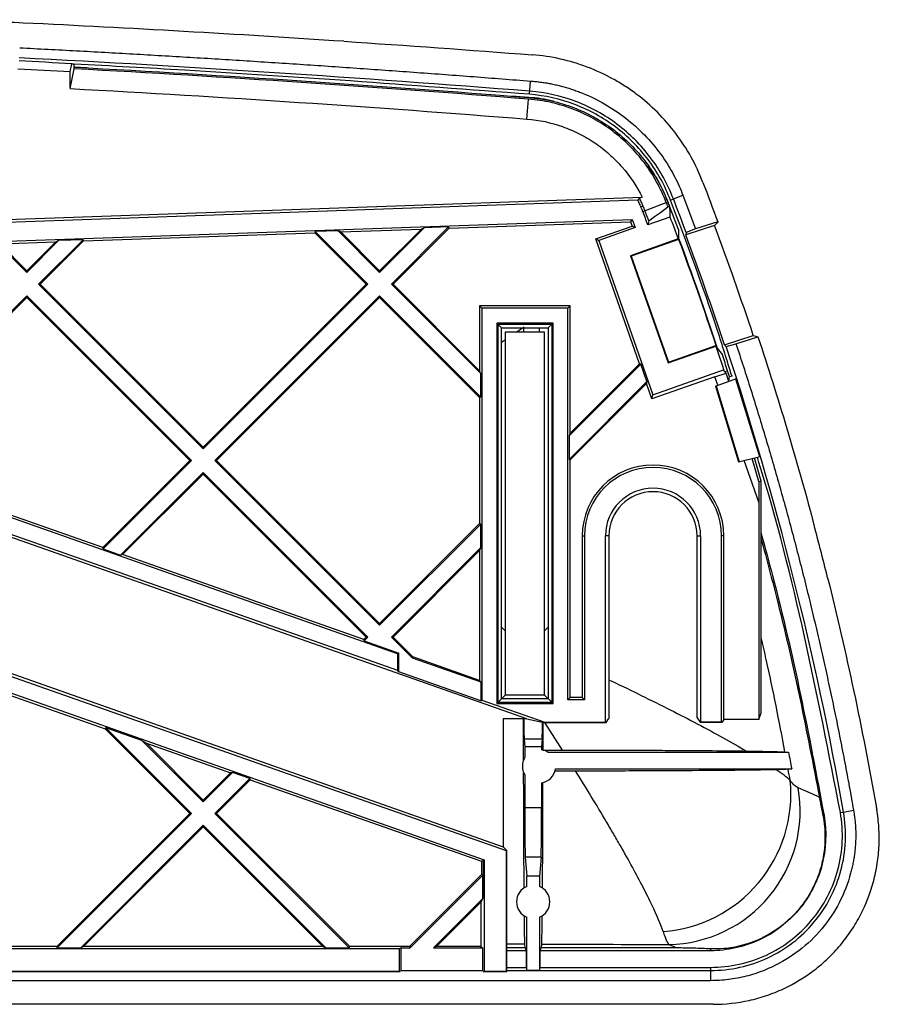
# Paper-space layout '_Back' of a CAD drawing. Header units: millimetres. Extents: x -107 to 107, y -4 to 56.
# Tile 3 of 3: x 55 to 107, y -4 to 55. Entities that reach past the tile are written whole.
import ezdxf

# ---------------------------------------------------------------- set-up
doc = ezdxf.new("R2010")
doc.units = ezdxf.units.MM

psp = doc.layouts.new('_Back')

# ---------------------------------------------------------------- linework, layer by layer
at = {"color": 7, "linetype": 'Continuous', "lineweight": 25}
for p, q in [((85.738, 52.916), (85.748, 52.915)), ((57.966, 51.888), (58.065, 52.38)), ((58.065, 52.38), (58.204, 52.373)), ((58.204, 52.076), (58.204, 52.373)), ((58.97, 52.134), (58.204, 52.18)), ((57.966, 50.888), (57.966, 51.888)), ((85.577, 50.541), (85.641, 51.338)), ((85.527, 50.355), (84.517, 50.429)), ((85.527, 50.355), (85.526, 50.352)), ((85.423, 49.056), (85.518, 50.252)), ((94.226, 44.255), (94.796, 44.474)), ((94.796, 44.474), (95.563, 42.45)), ((92.093, 44.17), (42.165, 42.426)), ((42.34, 42.607), (92.35, 44.353)), ((92.179, 44.313), (92.093, 44.17)), ((92.272, 43.778), (92.401, 43.834)), ((92.386, 43.499), (93.796, 44.041)), ((93.893, 44.078), (93.89, 44.077)), ((93.898, 43.777), (93.992, 43.81)), ((94.05, 44.187), (94.226, 44.255)), ((41.14, 41.259), (91.751, 43.027)), ((80.744, 42.503), (91.653, 42.884)), ((89.554, 41.845), (91.747, 42.616)), ((91.751, 43.027), (91.653, 42.884)), ((91.653, 42.884), (91.747, 42.616)), ((91.925, 42.53), (91.747, 42.616)), ((91.751, 43.027), (91.925, 42.53)), ((94.018, 43.164), (92.692, 42.698)), ((92.749, 42.942), (92.692, 42.698)), ((96.703, 42.65), (94.97, 42.101)), ((96.897, 42.873), (95.552, 42.446)), ((58.763, 41.735), (72.67, 42.221)), ((72.698, 42.292), (72.67, 42.221)), ((75.76, 39.131), (72.67, 42.221)), ((74.065, 42.339), (72.698, 42.292)), ((75.859, 39.131), (72.698, 42.292)), ((74.228, 42.275), (74.065, 42.339)), ((74.065, 42.339), (76.566, 39.838)), ((74.228, 42.275), (79.074, 42.444)), ((74.228, 42.275), (76.566, 39.937)), ((76.566, 39.838), (79.248, 42.52)), ((76.566, 39.937), (79.074, 42.444)), ((77.273, 39.131), (80.714, 42.571)), ((77.372, 39.131), (80.744, 42.503)), ((79.248, 42.52), (79.074, 42.444)), ((80.714, 42.571), (79.248, 42.52)), ((80.714, 42.571), (80.744, 42.503)), ((91.925, 42.53), (89.733, 41.76)), ((94.987, 42.245), (94.97, 42.101)), ((95.563, 42.45), (94.987, 42.245)), ((53.567, 41.623), (55.353, 39.838)), ((53.73, 41.559), (57.093, 41.677)), ((53.73, 41.559), (55.353, 39.937)), ((55.353, 39.838), (57.268, 41.753)), ((55.353, 39.937), (57.093, 41.677)), ((56.06, 39.131), (58.733, 41.804)), ((56.159, 39.131), (58.763, 41.735)), ((57.268, 41.753), (57.093, 41.677)), ((58.733, 41.804), (57.268, 41.753)), ((58.733, 41.804), (58.763, 41.735)), ((92.189, 34.347), (89.554, 41.845)), ((89.554, 41.845), (89.733, 41.76)), ((89.733, 41.76), (92.993, 32.482)), ((94.511, 41.849), (91.645, 40.842)), ((94.54, 41.822), (91.689, 40.821)), ((94.54, 41.822), (94.511, 41.849)), ((91.645, 40.842), (93.911, 34.394)), ((91.689, 40.821), (91.645, 40.842)), ((91.689, 40.821), (93.932, 34.439)), ((55.353, 39.838), (55.353, 39.937)), ((76.566, 39.838), (76.566, 39.937)), ((77.647, 16.903), (13.343, 39.54)), ((56.06, 39.131), (65.959, 29.231)), ((56.06, 39.131), (56.159, 39.131)), ((56.159, 39.131), (65.959, 29.33)), ((65.959, 29.33), (75.76, 39.131)), ((65.959, 29.231), (75.859, 39.131)), ((75.859, 39.131), (75.76, 39.131)), ((77.273, 39.131), (82.647, 33.757)), ((77.273, 39.131), (77.372, 39.131)), ((77.372, 39.131), (82.577, 33.926)), ((13.018, 38.668), (77.647, 15.917)), ((45.295, 28.366), (55.353, 38.424)), ((45.423, 28.395), (55.353, 38.325)), ((55.353, 38.424), (55.353, 38.325)), ((55.353, 38.424), (65.252, 28.524)), ((55.353, 38.325), (65.154, 28.524)), ((66.667, 28.524), (76.566, 38.424)), ((66.765, 28.524), (76.566, 38.325)), ((76.566, 38.424), (82.647, 32.343)), ((76.566, 38.424), (76.566, 38.325)), ((76.566, 38.325), (82.577, 32.314)), ((82.577, 37.827), (82.577, 33.926)), ((82.577, 37.827), (82.717, 37.688)), ((88.023, 37.827), (82.577, 37.827)), ((82.717, 37.688), (82.717, 14.132)), ((87.883, 37.688), (82.717, 37.688)), ((88.023, 37.827), (87.883, 37.688)), ((87.883, 14.152), (87.883, 37.688)), ((88.023, 30.18), (88.023, 37.827)), ((86.988, 36.792), (83.612, 36.792)), ((83.612, 36.792), (83.612, 13.916)), ((83.9, 36.504), (83.612, 36.792)), ((83.682, 13.986), (83.682, 36.722)), ((83.682, 36.722), (86.918, 36.722)), ((86.7, 36.504), (86.988, 36.792)), ((86.918, 36.722), (86.918, 13.986)), ((86.988, 13.916), (86.988, 36.792)), ((83.9, 14.204), (83.9, 36.504)), ((83.9, 36.504), (86.7, 36.504)), ((84.136, 14.44), (84.136, 36.268)), ((84.136, 36.268), (86.464, 36.268)), ((85.232, 36.268), (85.232, 36.556)), ((85.234, 36.268), (85.234, 36.504)), ((86.16, 36.504), (86.16, 36.268)), ((86.464, 36.268), (86.464, 14.44)), ((86.7, 36.504), (86.7, 14.204)), ((97.293, 35.493), (99.031, 36.045)), ((97.397, 35.388), (97.986, 35.552)), ((97.986, 35.552), (99.311, 35.972)), ((93.911, 34.394), (96.779, 35.402)), ((93.932, 34.439), (96.784, 35.441)), ((96.779, 35.402), (96.784, 35.441)), ((97.293, 35.493), (97.397, 35.388)), ((87.953, 30.012), (92.27, 34.328)), ((88.023, 30.18), (92.189, 34.347)), ((92.27, 34.328), (92.189, 34.347)), ((92.638, 33.282), (92.27, 34.328)), ((93.932, 34.439), (93.911, 34.394)), ((82.647, 33.757), (82.577, 33.926)), ((82.647, 32.343), (82.647, 33.757)), ((92.993, 32.482), (97.246, 33.977)), ((96.709, 33.565), (97.39, 33.782)), ((97.324, 33.872), (97.483, 33.927)), ((97.39, 33.782), (97.324, 33.872)), ((97.551, 33.281), (97.39, 33.782)), ((97.597, 33.573), (97.482, 33.927)), ((87.953, 28.597), (92.638, 33.282)), ((88.023, 28.569), (92.608, 33.154)), ((92.638, 33.282), (92.608, 33.154)), ((92.93, 32.238), (92.608, 33.154)), ((96.709, 33.565), (92.93, 32.238)), ((96.889, 33.052), (96.709, 33.565)), ((96.755, 33.003), (98.01, 33.461)), ((97.553, 33.294), (97.597, 33.573)), ((97.597, 33.573), (97.773, 33.629)), ((97.962, 33.443), (99.396, 28.762)), ((96.755, 33.003), (98.149, 28.451)), ((96.79, 33.016), (98.185, 28.46)), ((84.192, 5.057), (6.486, 32.412)), ((82.647, 32.343), (82.577, 32.314)), ((82.577, 32.314), (82.577, 24.734)), ((92.93, 32.238), (92.993, 32.482)), ((6.378, 31.452), (82.852, 4.531)), ((88.023, 30.18), (87.953, 30.012)), ((87.953, 30.012), (87.953, 28.597)), ((65.959, 29.231), (65.959, 29.33)), ((85.419, 12.996), (40.965, 28.645)), ((59.921, 23.291), (65.154, 28.524)), ((59.939, 23.211), (65.252, 28.524)), ((65.252, 28.524), (65.154, 28.524)), ((66.667, 28.524), (76.566, 18.625)), ((66.667, 28.524), (66.765, 28.524)), ((66.765, 28.524), (76.566, 18.723)), ((87.953, 28.597), (88.023, 28.569)), ((88.023, 14.292), (88.023, 28.569)), ((98.149, 28.451), (99.445, 28.774)), ((99.36, 26.02), (98.477, 28.533)), ((99.364, 27.272), (98.966, 28.655)), ((99.5, 27.291), (99.096, 28.687)), ((59.921, 23.291), (45.423, 28.395)), ((60.985, 22.842), (65.959, 27.817)), ((61.113, 22.871), (65.959, 27.718)), ((65.959, 27.817), (75.859, 17.918)), ((65.959, 27.817), (65.959, 27.718)), ((65.959, 27.718), (75.76, 17.918)), ((99.364, 27.272), (99.36, 26.02)), ((99.364, 27.272), (99.5, 27.291)), ((99.5, 13.371), (99.5, 27.291)), ((99.36, 26.02), (99.36, 12.952)), ((76.566, 18.723), (82.577, 24.734)), ((76.566, 18.625), (82.647, 24.705)), ((82.647, 24.705), (82.577, 24.734)), ((82.647, 23.291), (82.647, 24.705)), ((88.745, 24.004), (88.745, 14.292)), ((88.745, 24.004), (88.885, 24.004)), ((88.885, 24.004), (88.885, 14.152)), ((90.14, 12.803), (90.14, 24.004)), ((90.35, 24.004), (90.14, 24.004)), ((90.35, 24.004), (90.35, 13.004)), ((95.65, 13.057), (95.65, 24.004)), ((95.65, 24.004), (95.86, 24.004)), ((95.86, 24.004), (95.86, 12.812)), ((97.115, 12.812), (97.115, 24.004)), ((97.255, 24.004), (97.115, 24.004)), ((97.255, 12.952), (97.255, 24.004)), ((59.939, 23.211), (59.921, 23.291)), ((59.939, 23.211), (60.985, 22.842)), ((77.273, 17.918), (82.647, 23.291)), ((77.372, 17.918), (82.577, 23.123)), ((82.647, 23.291), (82.577, 23.123)), ((82.577, 23.123), (82.577, 15.315)), ((61.113, 22.871), (60.985, 22.842)), ((75.61, 17.768), (61.113, 22.871)), ((40.965, 20.46), (84, 5.31)), ((76.566, 18.625), (76.566, 18.723)), ((84.136, 18.268), (83.9, 18.504)), ((86.464, 18.268), (86.7, 18.504)), ((75.61, 17.768), (75.76, 17.918)), ((75.629, 17.687), (75.61, 17.768)), ((75.629, 17.687), (75.859, 17.918)), ((75.859, 17.918), (75.76, 17.918)), ((77.273, 17.918), (78.522, 16.669)), ((77.273, 17.918), (77.372, 17.918)), ((77.372, 17.918), (78.56, 16.729)), ((75.629, 17.687), (77.717, 16.952)), ((77.717, 16.952), (77.647, 16.903)), ((77.647, 16.903), (77.647, 15.917)), ((77.717, 15.818), (77.717, 16.952)), ((78.522, 16.669), (78.56, 16.729)), ((78.522, 16.669), (82.647, 15.217)), ((82.577, 15.315), (78.56, 16.729)), ((77.717, 15.818), (77.647, 15.917)), ((82.647, 14.082), (77.717, 15.818)), ((53.098, 14.857), (60.057, 12.407)), ((82.577, 15.315), (82.647, 15.217)), ((82.647, 15.217), (82.647, 14.082)), ((84.136, 14.44), (83.612, 13.916)), ((84.136, 14.44), (86.464, 14.44)), ((86.464, 14.44), (86.988, 13.916)), ((88.023, 14.292), (87.883, 14.152)), ((88.745, 14.292), (88.023, 14.292)), ((88.745, 14.292), (88.885, 14.152)), ((82.647, 14.082), (82.717, 14.132)), ((82.717, 14.132), (86.49, 12.803)), ((83.612, 13.916), (86.988, 13.916)), ((86.918, 13.986), (83.682, 13.986)), ((86.7, 14.204), (83.9, 14.204)), ((88.885, 14.152), (87.883, 14.152)), ((95.65, 13.057), (95.825, 12.795)), ((99.36, 12.952), (99.5, 13.371)), ((60.095, 12.468), (60.057, 12.407)), ((62.278, 11.7), (60.095, 12.468)), ((65.252, 7.311), (60.095, 12.468)), ((85.419, 12.996), (84, 12.996)), ((84, 12.996), (84, 5.31)), ((85.419, 12.996), (86.435, 12.786)), ((86.373, 12.799), (86.37, 11.125)), ((86.435, 12.786), (86.49, 12.803)), ((86.435, 12.786), (90.175, 12.786)), ((86.49, 12.803), (90.14, 12.803)), ((90.14, 12.803), (90.175, 12.786)), ((90.175, 12.786), (90.315, 12.996)), ((90.315, 12.996), (90.35, 13.004)), ((95.825, 12.795), (95.86, 12.812)), ((95.825, 12.795), (97.15, 12.795)), ((95.86, 12.812), (97.115, 12.812)), ((97.15, 12.795), (97.115, 12.812)), ((97.255, 12.952), (97.15, 12.795)), ((99.36, 12.952), (97.255, 12.952)), ((65.154, 7.311), (60.057, 12.407)), ((62.278, 11.7), (62.545, 11.532)), ((65.959, 8.018), (62.278, 11.7)), ((62.545, 11.532), (67.596, 9.753)), ((65.959, 8.117), (62.545, 11.532)), ((85.249, 11.783), (85.295, 11.324)), ((86.341, 11.783), (85.249, 11.783)), ((85.295, 11.324), (85.295, 10.677)), ((86.295, 11.324), (85.295, 11.324)), ((86.341, 11.783), (86.295, 11.324)), ((86.295, 11.324), (86.295, 11.139)), ((86.37, 11.125), (86.37, 11.124)), ((86.672, 11), (101.145, 11)), ((65.959, 8.018), (67.724, 9.782)), ((67.596, 9.753), (65.959, 8.117)), ((67.724, 9.782), (67.596, 9.753)), ((68.77, 9.414), (67.724, 9.782)), ((85.295, 9.623), (85.295, 7.679)), ((87.134, 10), (101.339, 10)), ((66.667, 7.311), (68.77, 9.414)), ((66.765, 7.311), (68.788, 9.334)), ((68.77, 9.414), (68.788, 9.334)), ((68.788, 9.334), (82.695, 4.438)), ((86.295, 9.161), (86.295, 7.679)), ((65.959, 8.018), (65.959, 8.117)), ((65.154, 7.311), (57.152, -0.691)), ((57.181, -0.761), (65.252, 7.311)), ((65.252, 7.311), (65.154, 7.311)), ((66.667, 7.311), (74.738, -0.761)), ((66.765, 7.311), (66.667, 7.311)), ((66.765, 7.311), (74.767, -0.691)), ((85.295, 7.679), (86.295, 7.679)), ((103.212, 7.183), (103.282, 7.195)), ((104.267, 7.368), (104.453, 7.401)), ((104.453, 7.401), (105.054, 7.506)), ((58.595, -0.761), (65.959, 6.604)), ((65.959, 6.505), (65.959, 6.604)), ((73.324, -0.761), (65.959, 6.604)), ((58.763, -0.691), (65.959, 6.505)), ((73.155, -0.691), (65.959, 6.505)), ((84, 5.31), (84.21, 5.088)), ((84.21, 5.088), (84.192, 5.057)), ((84.192, -2.17), (84.192, 5.057)), ((84.21, -2.188), (84.21, 5.088)), ((82.695, 4.438), (82.8, 4.512)), ((82.695, 4.438), (82.695, 3.639)), ((82.8, 4.512), (82.852, 4.531)), ((82.8, 2.281), (82.8, 4.512)), ((82.852, 4.531), (82.852, -2.17)), ((85.31, 4.683), (85.423, 3.553)), ((86.28, 4.683), (85.31, 4.683)), ((86.28, 4.683), (86.167, 3.553)), ((82.695, 3.639), (78.365, -0.691)), ((82.765, 3.61), (78.394, -0.761)), ((82.765, 3.61), (82.695, 3.639)), ((82.765, 2.213), (82.765, 3.61)), ((85.423, 2.928), (85.423, 3.553)), ((86.167, 3.553), (85.423, 3.553)), ((86.167, 3.553), (86.167, 2.928)), ((79.808, -0.761), (82.748, 2.179)), ((79.977, -0.691), (82.643, 1.975)), ((82.8, 2.281), (82.643, 1.975)), ((82.643, 1.975), (82.643, -0.691)), ((85.423, -2.113), (85.423, 1.072)), ((86.167, 1.072), (86.167, -2.113)), ((85.321, -0.773), (85.302, -0.532)), ((86.288, -0.536), (86.269, -0.773)), ((77.748, -0.831), (26.752, -0.831)), ((57.152, -0.691), (53.554, -0.691)), ((57.181, -0.761), (57.152, -0.691)), ((57.181, -0.761), (58.595, -0.761)), ((58.763, -0.691), (58.595, -0.761)), ((73.155, -0.691), (58.763, -0.691)), ((73.155, -0.691), (73.324, -0.761)), ((73.324, -0.761), (74.738, -0.761)), ((74.738, -0.761), (74.767, -0.691)), ((78.365, -0.691), (74.767, -0.691)), ((77.852, -0.761), (77.748, -0.831)), ((77.748, -0.831), (77.748, -2.17)), ((77.852, -2.113), (77.852, -0.761)), ((77.852, -0.761), (78.394, -0.761)), ((78.394, -0.761), (78.365, -0.691)), ((79.977, -0.691), (79.808, -0.761)), ((79.808, -0.761), (82.748, -0.761)), ((82.643, -0.691), (79.977, -0.691)), ((82.643, -0.691), (82.748, -0.761)), ((82.748, -0.761), (82.748, -2.113)), ((85.321, -0.773), (84.21, -0.773)), ((85.37, -0.939), (84.21, -0.939)), ((85.321, -0.773), (85.37, -0.939)), ((85.37, -0.939), (85.37, -1.939)), ((86.22, -0.939), (86.269, -0.773)), ((86.22, -1.939), (86.22, -0.939)), ((96.462, -0.939), (86.22, -0.939)), ((94.462, -0.773), (86.269, -0.773)), ((96.462, -0.826), (96.462, -0.939)), ((52.5, -2.188), (77.8, -2.188)), ((52.517, -2.17), (77.748, -2.17)), ((77.8, -2.188), (77.748, -2.17)), ((77.808, -2.185), (77.8, -2.188)), ((77.811, -2.127), (82.789, -2.127)), ((82.792, -2.185), (82.8, -2.188)), ((82.8, -2.188), (82.852, -2.17)), ((82.8, -2.188), (84.21, -2.188)), ((82.852, -2.17), (84.192, -2.17)), ((84.21, -2.188), (84.192, -2.17)), ((84.21, -1.939), (85.37, -1.939)), ((84.21, -2.127), (96.462, -2.127)), ((85.37, -1.939), (85.423, -2.113)), ((85.423, -2.113), (86.167, -2.113)), ((86.167, -2.113), (86.22, -1.939)), ((86.22, -1.939), (96.462, -1.939)), ((96.462, -1.939), (96.462, -2.738)), ((96.462, -2.738), (52.202, -2.738)), ((96.621, -4.158), (96.458, -4.158))]:
    psp.add_line(p, q, dxfattribs=at)
at = {"color": 8, "linetype": 'Continuous', "lineweight": 25}
for p, q in [((84.81, 36.268), (85.156, 36.504)), ((83.9, 35.647), (84.136, 35.81)), ((86.467, 12.786), (87.544, 11.124)), ((84.21, -0.528), (85.302, -0.532))]:
    psp.add_line(p, q, dxfattribs=at)
at = {"color": 7, "linetype": 'Continuous', "lineweight": 25, "flags": 128}
for points in [[(57.966, 50.888), (58.085, 51.482), (58.204, 52.076)], [(92.179, 44.313), (92.271, 44.335), (92.35, 44.353)], [(93.992, 43.81), (94.007, 43.44), (94.018, 43.164)], [(92.749, 42.942), (92.749, 42.942), (93.095, 43.193), (93.441, 43.445), (93.898, 43.777)], [(94.523, 42.418), (94.532, 42.157), (94.541, 41.896)], [(96.861, 35.292), (97.018, 35.083), (97.174, 34.874)], [(97.324, 33.872), (97.304, 33.899), (97.246, 33.977)], [(103.067, 23.184), (103.062, 23.202), (103.058, 23.219)], [(96.458, -4.158), (0, -4.159), (-96.458, -4.158)]]:
    psp.add_lwpolyline(points, dxfattribs=at)
at = {"color": 7, "linetype": 'Continuous', "lineweight": 25}
for centre, radius, start, end in [((93, 24.004), 4.255, 360, 180), ((93, 24.004), 4.115, 360, 180), ((93, 24.004), 2.86, 0, 180), ((93, 24.004), 2.65, 0, 180), ((142.623, 12.948), 57.386, 179.9524, 181.16344), ((42.171, 12.769), 44.181, 358.72071, 0.04404), ((86.145, 10.15), 1, 148.22143, 211.77857), ((86.145, 10.15), 1, 58.21167, 81.36787), ((86.145, 10.15), 1, 278.63213, 351.37307), ((93.004, 8.48), 8.285, 274.16387, 5.6762), ((93.799, 7.483), 8.051, 271.1364, 9.72991), ((246.4, 6.981), 161.107, 179.75195, 180.81743), ((-74.81, 6.981), 161.107, 359.18257, 0.24805), ((85.795, 2), 1, 111.85941, 248.14059), ((85.795, 2), 1, 291.85941, 68.14059)]:
    psp.add_arc(centre, radius, start, end, dxfattribs=at)
for points in [[(55.14, 54.828), (53.696, 54.898), (52.251, 54.964), (50.807, 55.028)], [(74.42, 53.727), (67.998, 54.153), (61.57, 54.519), (55.14, 54.828)], [(74.42, 53.727), (78.194, 53.478), (81.967, 53.207), (85.738, 52.916)], [(85.592, 50.729), (75.37, 51.541), (65.135, 52.209), (54.894, 52.731)], [(58.065, 52.38), (57.005, 52.437), (55.945, 52.493), (54.885, 52.547)], [(58.204, 52.177), (67.319, 51.684), (76.427, 51.075), (85.526, 50.352)], [(57.966, 51.888), (56.917, 51.945), (55.868, 52), (54.818, 52.053)], [(85.518, 50.252), (76.422, 50.975), (67.316, 51.583), (58.204, 52.076)], [(57.966, 50.888), (67.126, 50.394), (76.279, 49.783), (85.423, 49.056)], [(96.002, 45.244), (96.305, 44.455), (96.603, 43.665), (96.897, 42.873)], [(92.517, 43.549), (92.48, 43.645), (92.442, 43.739), (92.401, 43.834)], [(93.898, 43.777), (93.864, 43.865), (93.83, 43.953), (93.796, 44.041)], [(93.89, 44.077), (93.924, 43.988), (93.958, 43.899), (93.992, 43.81)], [(94.523, 42.418), (94.316, 42.972), (94.106, 43.526), (93.893, 44.078)], [(94.987, 42.245), (94.737, 42.916), (94.484, 43.586), (94.226, 44.255)], [(92.692, 42.698), (92.59, 42.965), (92.488, 43.232), (92.386, 43.499)], [(92.749, 42.942), (92.672, 43.144), (92.595, 43.347), (92.517, 43.549)], [(94.018, 43.164), (94.184, 42.726), (94.349, 42.288), (94.511, 41.849)], [(96.897, 42.873), (96.835, 42.799), (96.777, 42.727), (96.703, 42.65)], [(99.031, 36.045), (98.294, 38.26), (97.518, 40.462), (96.703, 42.65)], [(97.293, 35.493), (96.557, 37.71), (95.783, 39.914), (94.97, 42.101)], [(94.54, 41.822), (95.325, 39.708), (96.073, 37.581), (96.784, 35.441)], [(94.541, 41.896), (95.353, 39.709), (96.127, 37.507), (96.861, 35.292)], [(99.031, 36.045), (99.134, 36.024), (99.221, 35.998), (99.311, 35.972)], [(99.311, 35.972), (100.519, 32.311), (101.621, 28.617), (102.616, 24.898)], [(96.779, 35.402), (96.936, 34.928), (97.092, 34.452), (97.246, 33.977)], [(104.453, 7.401), (102.789, 16.868), (100.423, 26.246), (97.397, 35.388)], [(97.482, 33.927), (97.38, 34.243), (97.277, 34.559), (97.174, 34.874)], [(103.497, 21.487), (103.356, 22.052), (103.213, 22.617), (103.067, 23.184)], [(103.497, 21.487), (104.626, 16.954), (105.599, 12.371), (106.411, 7.765)], [(86.37, 11.125), (86.761, 11.125), (87.152, 11.125), (87.544, 11.124)], [(100.935, 11.011), (101.007, 11.007), (101.077, 11.004), (101.145, 11)], [(101.145, 11), (101.211, 10.667), (101.275, 10.334), (101.339, 10)], [(87.108, 9.88), (87.516, 9.88), (87.924, 9.88), (88.331, 9.88)], [(100.378, 9.963), (100.709, 9.972), (100.958, 9.98), (101.124, 9.989)], [(101.248, 9.3), (101.044, 9.485), (100.751, 9.708), (100.378, 9.963)], [(101.124, 9.989), (101.197, 9.992), (101.268, 9.996), (101.339, 10)], [(101.248, 9.3), (101.207, 9.529), (101.166, 9.759), (101.124, 9.989)], [(101.734, 8.844), (101.591, 8.9), (101.429, 9.053), (101.248, 9.3)], [(103.004, 8.279), (102.638, 8.466), (102.215, 8.655), (101.734, 8.844)], [(106.411, 7.765), (106.424, 7.694), (106.436, 7.624), (106.448, 7.554)], [(93.606, 0.217), (93.743, -0.209), (93.861, -0.471), (93.958, -0.567)], [(86.288, -0.536), (88.845, -0.546), (91.402, -0.556), (93.958, -0.567)], [(93.958, -0.567), (94.134, -0.635), (94.302, -0.704), (94.462, -0.773)]]:
    psp.add_open_spline(points, degree=3, dxfattribs=at)
for points, knots in [([(54.925, 53.34), (56.063, 53.281), (58.338, 53.163), (61.751, 52.973), (65.164, 52.772), (68.576, 52.56), (71.989, 52.338), (75.402, 52.104), (78.815, 51.86), (82.228, 51.606), (84.503, 51.427), (85.641, 51.338)], [0, 0, 0, 0, 0.11102, 0.22206, 0.333121, 0.444205, 0.555312, 0.666444, 0.777602, 0.888787, 1, 1, 1, 1]), ([(96.002, 45.244), (95.594, 46.303), (95.05, 47.282), (94.033, 48.632), (93.658, 49.062), (92.863, 49.856), (92.44, 50.223), (91.767, 50.727), (91.537, 50.888), (91.063, 51.194), (90.819, 51.34), (90.075, 51.749), (89.055, 52.218), (87.981, 52.54), (86.878, 52.787), (86.314, 52.872), (85.748, 52.915)], [0, 0, 0, 0, 0.25, 0.25, 0.375, 0.375, 0.5, 0.5, 0.5625, 0.5625, 0.625, 0.625, 0.75, 0.875, 0.875, 1, 1, 1, 1]), ([(85.577, 50.541), (81.987, 50.815), (75.081, 51.343), (65.955, 51.939), (60.419, 52.238), (58.204, 52.358)], [0, 0, 0, 0, 0.39373, 0.757435, 1, 1, 1, 1]), ([(85.641, 51.338), (85.741, 51.33), (85.941, 51.314), (86.239, 51.279), (86.537, 51.236), (86.833, 51.184), (87.129, 51.122), (87.422, 51.052), (87.715, 50.972), (88.007, 50.884), (88.297, 50.787), (88.958, 50.543), (89.964, 50.073), (91.229, 49.248), (92.374, 48.261), (93.171, 47.349), (93.699, 46.613), (94.024, 46.1), (94.315, 45.573), (94.577, 45.032), (94.723, 44.66), (94.796, 44.474)], [0, 0, 0, 0, 0.02495, 0.049873, 0.07479, 0.099725, 0.1247, 0.149739, 0.174862, 0.200093, 0.225453, 0.250963, 0.375238, 0.500497, 0.62548, 0.749911, 0.800584, 0.850758, 0.900603, 0.950292, 1, 1, 1, 1]), ([(85.526, 50.352), (85.988, 50.315), (86.444, 50.246), (87.347, 50.042), (87.788, 49.908), (88.643, 49.583), (89.058, 49.39), (89.863, 48.946), (90.253, 48.693), (90.985, 48.142), (91.33, 47.842), (91.977, 47.196), (92.281, 46.846), (93.113, 45.741), (93.558, 44.941), (93.89, 44.077)], [0, 0, 0, 0, 0.125, 0.125, 0.25, 0.25, 0.375, 0.375, 0.5, 0.5, 0.625, 0.625, 0.75, 0.75, 1, 1, 1, 1]), ([(87.05, 50.107), (87.035, 50.112), (86.545, 50.27), (86.028, 50.313), (85.527, 50.355)], [0, 0, 0, 0, 0.031006, 1, 1, 1, 1]), ([(94.05, 44.187), (93.718, 45.052), (93.263, 45.874), (92.144, 47.361), (91.479, 48.025), (89.993, 49.144), (89.171, 49.598), (87.427, 50.26), (86.504, 50.467), (85.577, 50.541)], [0, 0, 0, 0, 0.25, 0.25, 0.5, 0.5, 0.75, 0.75, 1, 1, 1, 1]), ([(94.226, 44.255), (93.887, 45.136), (93.424, 45.973), (92.283, 47.488), (91.607, 48.165), (90.092, 49.305), (89.255, 49.768), (87.477, 50.442), (86.537, 50.654), (85.592, 50.729)], [0, 0, 0, 0, 0.25, 0.25, 0.5, 0.5, 0.75, 0.75, 1, 1, 1, 1]), ([(93.796, 44.041), (93.467, 44.897), (93.027, 45.688), (92.207, 46.779), (91.904, 47.127), (91.261, 47.768), (90.92, 48.065), (90.197, 48.61), (89.812, 48.86), (89.012, 49.301), (88.6, 49.492), (87.755, 49.813), (87.321, 49.944), (86.431, 50.145), (85.976, 50.215), (85.518, 50.252)], [0, 0, 0, 0, 0.25, 0.25, 0.375, 0.375, 0.5, 0.5, 0.625, 0.625, 0.75, 0.75, 0.875, 0.875, 1, 1, 1, 1]), ([(85.423, 49.056), (86.158, 48.998), (86.869, 48.845), (87.901, 48.482), (88.241, 48.337), (88.893, 48.006), (89.207, 47.821), (89.807, 47.412), (90.094, 47.188), (90.643, 46.701), (90.902, 46.439), (91.619, 45.616), (92.022, 45.013), (92.35, 44.353)], [0, 0, 0, 0, 0.25, 0.25, 0.375, 0.375, 0.5, 0.5, 0.625, 0.625, 0.75, 0.75, 1, 1, 1, 1]), ([(93.893, 44.078), (93.692, 44.558), (93.371, 45.328), (92.878, 45.998), (92.692, 46.25)], [0, 0, 0, 0, 0.624004, 1, 1, 1, 1]), ([(92.272, 43.778), (92.265, 43.794), (92.258, 43.81), (92.251, 43.826), (92.231, 43.874), (92.21, 43.921), (92.188, 43.968), (92.169, 44.011), (92.149, 44.054), (92.128, 44.096), (92.117, 44.121), (92.105, 44.145), (92.093, 44.17)], [0.0021634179, 0.0021634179, 0.0021634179, 0.0021634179, 0.0022157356, 0.0022157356, 0.0022157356, 0.0023708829, 0.0023708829, 0.0023708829, 0.0025121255, 0.0025121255, 0.0025121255, 0.0025937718, 0.0025937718, 0.0025937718, 0.0025937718]), ([(92.401, 43.834), (92.367, 43.915), (92.331, 43.995), (92.256, 44.155), (92.217, 44.234), (92.179, 44.313)], [0, 0, 0, 0, 0.5, 0.5, 1, 1, 1, 1]), ([(97.735, 33.617), (97.454, 34.529), (96.356, 38.096), (95.034, 41.588), (94.05, 44.187)], [0, 0, 0, 0, 0.255587, 1, 1, 1, 1]), ([(92.386, 43.499), (92.379, 43.517), (92.372, 43.535), (92.364, 43.553), (92.352, 43.586), (92.339, 43.618), (92.326, 43.65), (92.315, 43.675), (92.305, 43.701), (92.294, 43.726), (92.287, 43.743), (92.28, 43.761), (92.272, 43.778)], [0.0012506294, 0.0012506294, 0.0012506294, 0.0012506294, 0.0013093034, 0.0013093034, 0.0013093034, 0.0014135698, 0.0014135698, 0.0014135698, 0.0014954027, 0.0014954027, 0.0014954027, 0.0015526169, 0.0015526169, 0.0015526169, 0.0015526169]), ([(97.986, 35.552), (98.137, 35.092), (98.439, 34.173), (98.879, 32.79), (99.31, 31.406), (99.73, 30.018), (100.14, 28.629), (100.54, 27.237), (100.929, 25.843), (101.308, 24.447), (101.677, 23.048), (102.035, 21.647), (102.384, 20.243), (102.722, 18.837), (103.049, 17.429), (103.367, 16.019), (103.674, 14.606), (103.971, 13.191), (104.258, 11.773), (104.534, 10.353), (104.8, 8.931), (104.97, 7.981), (105.054, 7.506)], [0, 0, 0, 0, 0.0501557, 0.1002792, 0.1503731, 0.20044, 0.2504826, 0.3005035, 0.3505054, 0.4004908, 0.4504625, 0.500423, 0.5503751, 0.6003213, 0.6502644, 0.700207, 0.7501517, 0.8001012, 0.8500581, 0.9000251, 0.9500049, 1, 1, 1, 1]), ([(104.267, 7.368), (103.578, 10.903), (102.2, 17.973), (100.417, 25.08), (99.302, 28.623), (99.269, 28.73)], [0, 0, 0, 0, 0.492329, 0.984655, 1, 1, 1, 1]), ([(103.058, 23.219), (102.916, 23.767), (102.771, 24.317), (102.621, 24.878), (102.619, 24.888), (102.616, 24.898)], [0.050497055, 0.050497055, 0.050497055, 0.050497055, 0.05361184, 0.05361184, 0.053668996, 0.053668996, 0.053668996, 0.053668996]), ([(99.479, 24.229), (99.718, 23.356), (100.606, 20.114), (101.92, 14.442), (102.828, 9.612), (103.282, 7.195)], [0, 0, 0, 0, 0.155516, 0.577462, 1, 1, 1, 1]), ([(99.5, 23.83), (99.84, 22.554), (100.694, 19.349), (101.875, 14.165), (102.627, 10.242), (103.004, 8.279)], [0, 0, 0, 0, 0.248357, 0.623984, 1, 1, 1, 1]), ([(85.221, 10.532), (85.219, 11.196), (85.218, 12.001), (85.217, 12.848), (85.217, 12.996)], [0, 0, 0, 0, 0.825727, 1, 1, 1, 1]), ([(87.544, 11.124), (88.68, 11.124), (89.783, 11.122), (91.39, 11.118), (91.922, 11.116), (92.946, 11.112), (93.44, 11.109), (94.393, 11.104), (94.852, 11.101), (95.514, 11.097), (95.731, 11.095), (96.151, 11.092), (96.354, 11.09), (97.34, 11.081), (98.029, 11.073), (98.619, 11.065)], [0, 0, 0, 0, 0.25, 0.25, 0.375, 0.375, 0.5, 0.5, 0.625, 0.625, 0.6875, 0.6875, 0.75, 0.75, 1, 1, 1, 1]), ([(98.619, 11.065), (99.201, 11.057), (99.683, 11.048), (100.455, 11.03), (100.746, 11.021), (100.935, 11.011)], [0, 0, 0, 0, 0.5, 0.5, 1, 1, 1, 1]), ([(85.253, 2.84), (85.249, 3.282), (85.246, 3.765), (85.241, 4.807), (85.238, 5.358), (85.233, 6.519), (85.23, 7.128), (85.227, 8.085), (85.226, 8.412), (85.224, 9.08), (85.223, 9.421), (85.223, 9.764)], [0, 0, 0, 0, 0.25, 0.25, 0.5, 0.5, 0.75, 0.75, 0.875, 0.875, 1, 1, 1, 1]), ([(88.331, 9.88), (89.014, 9.881), (89.683, 9.882), (90.999, 9.884), (91.645, 9.886), (93.549, 9.893), (94.712, 9.898), (96.306, 9.91), (96.803, 9.914), (97.721, 9.922), (98.145, 9.927), (98.726, 9.934), (98.912, 9.937), (99.261, 9.942), (99.425, 9.944), (99.887, 9.952), (100.152, 9.958), (100.378, 9.963)], [0, 0, 0, 0, 0.125, 0.125, 0.25, 0.25, 0.5, 0.5, 0.625, 0.625, 0.75, 0.75, 0.8125, 0.8125, 0.875, 0.875, 1, 1, 1, 1]), ([(93.606, 0.217), (93.475, 0.624), (93.249, 1.161), (92.781, 2.142), (92.601, 2.501), (92.208, 3.261), (91.994, 3.662), (91.533, 4.504), (91.287, 4.944), (90.893, 5.632), (90.758, 5.866), (90.48, 6.344), (90.337, 6.587), (89.611, 7.813), (88.989, 8.831), (88.331, 9.88)], [0, 0, 0, 0, 0.25, 0.25, 0.375, 0.375, 0.5, 0.5, 0.625, 0.625, 0.6875, 0.6875, 0.75, 0.75, 1, 1, 1, 1]), ([(86.366, 9.175), (86.364, 8.552), (86.362, 7.946), (86.358, 6.772), (86.356, 6.213), (86.351, 5.153), (86.348, 4.651), (86.344, 3.94), (86.343, 3.709), (86.34, 3.264), (86.339, 3.047), (86.337, 2.84)], [0, 0, 0, 0, 0.25, 0.25, 0.5, 0.5, 0.75, 0.75, 0.875, 0.875, 1, 1, 1, 1]), ([(103.004, 8.279), (103.024, 8.165), (103.044, 8.057), (103.084, 7.847), (103.102, 7.752), (103.154, 7.481), (103.184, 7.324), (103.212, 7.183)], [0, 0, 0, 0, 0.25, 0.25, 0.5, 0.5, 1, 1, 1, 1]), ([(105.054, 7.506), (105.07, 7.41), (105.103, 7.217), (105.139, 6.927), (105.166, 6.637), (105.183, 6.347), (105.19, 6.056), (105.187, 5.766), (105.173, 5.475), (105.15, 5.184), (105.117, 4.893), (105.073, 4.602), (105.02, 4.311), (104.957, 4.019), (104.753, 3.209), (104.261, 1.92), (103.198, 0.332), (101.819, -0.992), (100.562, -1.743), (99.639, -2.141), (99.122, -2.327), (98.6, -2.479), (98.073, -2.597), (97.541, -2.679), (97.003, -2.73), (96.643, -2.735), (96.462, -2.738)], [0, 0, 0, 0, 0.0192903, 0.0384955, 0.0576378, 0.0767397, 0.0958238, 0.1149129, 0.1340296, 0.1531965, 0.172436, 0.1917702, 0.211221, 0.2308098, 0.2505575, 0.3760435, 0.5002716, 0.6243583, 0.7500197, 0.7865262, 0.8225321, 0.8581755, 0.8935988, 0.9289468, 0.9643655, 1, 1, 1, 1]), ([(96.462, -2.127), (97.634, -2.127), (98.822, -1.866), (100.966, -0.869), (101.921, -0.134), (103.436, 1.672), (103.994, 2.741), (104.604, 5.028), (104.656, 6.245), (104.453, 7.401)], [0, 0, 0, 0, 0.25, 0.25, 0.5, 0.5, 0.75, 0.75, 1, 1, 1, 1]), ([(96.462, -1.939), (97.606, -1.939), (98.768, -1.683), (100.861, -0.71), (101.795, 0.009), (103.273, 1.771), (103.819, 2.817), (104.415, 5.05), (104.465, 6.24), (104.267, 7.368)], [0, 0, 0, 0, 0.25, 0.25, 0.5, 0.5, 0.75, 0.75, 1, 1, 1, 1]), ([(103.282, 7.195), (103.456, 6.208), (103.412, 5.167), (102.891, 3.215), (102.414, 2.302), (101.122, 0.763), (100.308, 0.136), (98.478, -0.715), (97.462, -0.939), (96.462, -0.939)], [0, 0, 0, 0, 0.25, 0.25, 0.5, 0.5, 0.75, 0.75, 1, 1, 1, 1]), ([(103.212, 7.183), (103.293, 6.776), (103.342, 6.322), (103.335, 5.573), (103.318, 5.309), (103.251, 4.771), (103.2, 4.496), (103.056, 3.93), (102.96, 3.636), (102.726, 3.061), (102.588, 2.778), (102.345, 2.359), (102.258, 2.22), (102.073, 1.95), (101.977, 1.818), (101.674, 1.437), (101.455, 1.199), (100.983, 0.754), (100.74, 0.556), (100.243, 0.204), (99.988, 0.049), (99.495, -0.21), (99.257, -0.316), (98.795, -0.491), (98.579, -0.559), (98.17, -0.668), (97.977, -0.709), (97.614, -0.771), (97.443, -0.793), (96.969, -0.836), (96.699, -0.837), (96.462, -0.826)], [0, 0, 0, 0, 0.125, 0.125, 0.1875, 0.1875, 0.25, 0.25, 0.3125, 0.3125, 0.375, 0.375, 0.40625, 0.40625, 0.4375, 0.4375, 0.5, 0.5, 0.5625, 0.5625, 0.625, 0.625, 0.6875, 0.6875, 0.75, 0.75, 0.8125, 0.8125, 0.875, 0.875, 1, 1, 1, 1]), ([(96.621, -4.158), (97.353, -4.158), (98.072, -4.079), (99.131, -3.845), (99.481, -3.748), (100.173, -3.513), (100.512, -3.377), (101.496, -2.919), (102.115, -2.545), (102.984, -1.879), (103.262, -1.64), (103.785, -1.139), (104.032, -0.876), (104.496, -0.322), (104.714, -0.032), (105.119, 0.574), (105.306, 0.89), (105.807, 1.855), (106.069, 2.528), (106.352, 3.583), (106.428, 3.942), (106.538, 4.66), (106.608, 5.379), (106.601, 6.103), (106.555, 6.828), (106.511, 7.193), (106.448, 7.554)], [0, 0, 0, 0, 0.125, 0.125, 0.1875, 0.1875, 0.25, 0.25, 0.375, 0.375, 0.4375, 0.4375, 0.5, 0.5, 0.5625, 0.5625, 0.625, 0.625, 0.75, 0.75, 0.8125, 0.8125, 0.875, 0.9375, 0.9375, 1, 1, 1, 1]), ([(85.302, -0.532), (85.296, -0.457), (85.29, -0.277), (85.281, 0.144), (85.279, 0.309), (85.273, 0.691), (85.27, 0.91), (85.268, 1.15)], [0, 0, 0, 0, 0.5, 0.5, 0.75, 0.75, 1, 1, 1, 1]), ([(86.322, 1.15), (86.319, 0.912), (86.317, 0.696), (86.311, 0.312), (86.308, 0.144), (86.3, -0.281), (86.294, -0.461), (86.288, -0.536)], [0, 0, 0, 0, 0.25, 0.25, 0.5, 0.5, 1, 1, 1, 1]), ([(96.462, -0.826), (96.348, -0.821), (96.229, -0.816), (95.976, -0.806), (95.842, -0.801), (95.548, -0.792), (95.389, -0.787), (95.105, -0.78), (95.004, -0.778), (94.823, -0.775), (94.76, -0.775), (94.618, -0.773), (94.541, -0.773), (94.462, -0.773)], [0, 0, 0, 0, 0.25, 0.25, 0.5, 0.5, 0.75, 0.75, 0.875, 0.875, 0.9375, 0.9375, 1, 1, 1, 1])]:
    psp.add_open_spline(points, degree=3, knots=knots, dxfattribs=at)
at = {"color": 8, "linetype": 'Continuous', "lineweight": 25}
for points, knots in [([(100.935, 11.011), (100.582, 12.866), (100.143, 15.168), (99.604, 17.447), (99.5, 17.89)], [0, 0, 0, 0, 0.8059104, 1, 1, 1, 1]), ([(90.35, 15.341), (90.406, 15.315), (91.078, 15.004), (92.322, 14.399), (94.056, 13.539), (95.712, 12.682), (97.273, 11.841), (98.168, 11.325), (98.619, 11.065)], [0, 0, 0, 0, 0.0168784, 0.2035143, 0.3967006, 0.5898508, 0.7934675, 1, 1, 1, 1])]:
    psp.add_open_spline(points, degree=3, knots=knots, dxfattribs=at)

doc.saveas('drawing.dxf')
